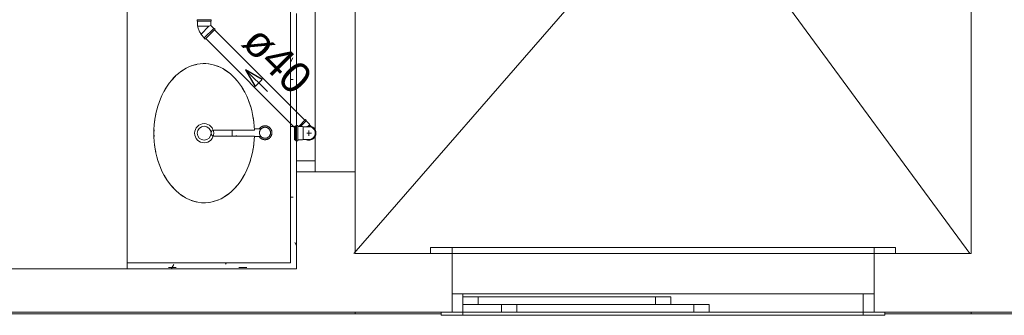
# Model space of a CAD drawing. Header units: millimetres. Extents: x 567 to 934, y -1 to 364.
# Tile 218 of 256: x 625.3 to 631.69, y 163.26 to 165.17. Entities that reach past the tile are written whole.
import ezdxf

# ---------------------------------------------------------------- set-up
doc = ezdxf.new("R2010")
doc.units = ezdxf.units.MM
doc.header["$MEASUREMENT"] = 0
doc.linetypes.add('NULL', pattern=[0])
doc.layers.add('ARQ FINA', color=8, linetype='Continuous')
for name, color, linetype, lineweight in [('Simbolos', 14, 'Continuous', 20), ('Simbolos_int', 14, 'Continuous', 15), ('TQ-Condutos', 14, 'Continuous', 25), ('TQ-Sentido conduto', 14, 'Continuous', 30), ('TQ-Textos conduto', 7, 'Continuous', 9)]:
    doc.layers.add(name, color=color, linetype=linetype, lineweight=lineweight)
doc.styles.add('Arial', font='arial.ttf')

msp = doc.modelspace()

# ---------------------------------------------------------------- linework, layer by layer
at = {"layer": 'ARQ FINA', "lineweight": 5}
for p, q in [((625.9974, 169.0677), (625.9974, 163.5991)), ((627.4774, 169.0873), (631.4694, 163.6591)), ((627.0574, 168.8477), (627.0574, 163.5991)), ((627.2174, 168.3291), (627.2174, 164.1891)), ((627.4774, 164.1891), (627.4774, 168.3291)), ((627.4694, 163.6591), (631.4774, 168.2571)), ((631.4774, 168.2571), (631.4774, 163.6591)), ((627.0974, 164.2591), (627.0974, 165.2141)), ((626.869, 164.4669), (626.8226, 164.4669)), ((626.8236, 164.4199), (626.5595, 164.4199)), ((626.5614, 164.4591), (626.8235, 164.4591)), ((626.6791, 164.4592), (626.6791, 164.4419)), ((626.6791, 164.4419), (626.6791, 164.4201)), ((626.7029, 164.4219), (626.7095, 164.4219)), ((626.8232, 164.4169), (626.8695, 164.4169)), ((627.0974, 164.1891), (627.0974, 164.2591)), ((627.0974, 164.2591), (627.2174, 164.2591)), ((627.0974, 164.1891), (627.0974, 163.5591)), ((627.2174, 164.1891), (627.0974, 164.1891)), ((627.2174, 164.1891), (627.4774, 164.1891)), ((627.4774, 163.6591), (627.4774, 164.1891)), ((628.1074, 163.6991), (627.9674, 163.6991)), ((627.9674, 163.6991), (627.9674, 163.6591)), ((628.1074, 163.6591), (628.1074, 163.6991)), ((628.1074, 163.6991), (630.8474, 163.6991)), ((630.9874, 163.6991), (630.8474, 163.6991)), ((630.8474, 163.6991), (630.8474, 163.6591)), ((630.9874, 163.6591), (630.9874, 163.6991)), ((628.1074, 163.6591), (627.4774, 163.6591)), ((630.8474, 163.6591), (628.1074, 163.6591)), ((628.1074, 163.6591), (628.1074, 163.3991)), ((631.4774, 163.6591), (630.8474, 163.6591)), ((630.8474, 163.3991), (630.8474, 163.6591)), ((627.0574, 163.5991), (625.9974, 163.5991)), ((625.9974, 163.5991), (625.9974, 163.5591)), ((627.0974, 163.5591), (622.4364, 163.5591)), ((628.1074, 163.2791), (628.1074, 163.3991)), ((628.1074, 163.3991), (630.8474, 163.3991)), ((628.1774, 163.3791), (628.1774, 163.3991)), ((628.1774, 163.3291), (628.1774, 163.3791)), ((628.1774, 163.3791), (629.5274, 163.3791)), ((628.1774, 163.3291), (628.1774, 163.3791)), ((628.1774, 163.3791), (628.2774, 163.3791)), ((628.2774, 163.3791), (628.2774, 163.3291)), ((629.4274, 163.3291), (629.4274, 163.3791)), ((629.4274, 163.3791), (629.5274, 163.3791)), ((629.5274, 163.3791), (629.5274, 163.3291)), ((629.5274, 163.3791), (629.5274, 163.3291)), ((630.7774, 163.3991), (630.7774, 163.2791)), ((630.8474, 163.3991), (630.8474, 163.2791)), ((629.5274, 163.3291), (628.1774, 163.3291)), ((628.2774, 163.3291), (628.1774, 163.3291)), ((628.1774, 163.2791), (628.1774, 163.3291)), ((629.7774, 163.3291), (628.4274, 163.3291)), ((628.4274, 163.3291), (628.4274, 163.2791)), ((628.5274, 163.3291), (628.4274, 163.3291)), ((628.4274, 163.3291), (628.4274, 163.2791)), ((628.5274, 163.2791), (628.5274, 163.3291)), ((629.5274, 163.3291), (629.4274, 163.3291)), ((629.7774, 163.3291), (629.6774, 163.3291)), ((629.6774, 163.3291), (629.6774, 163.2791)), ((629.7774, 163.2791), (629.7774, 163.3291)), ((629.7774, 163.2791), (629.7774, 163.3291)), ((622.4364, 163.2791), (628.1074, 163.2791)), ((622.4364, 163.2691), (628.0374, 163.2691)), ((627.4774, 163.2791), (627.4774, 163.2691)), ((628.0374, 163.2791), (628.0374, 163.2591)), ((628.0374, 163.2591), (628.1774, 163.2591)), ((628.1774, 163.2791), (628.1074, 163.2791)), ((628.1074, 163.2791), (628.1774, 163.2791)), ((628.1774, 163.2591), (628.1774, 163.2791)), ((628.1774, 163.2791), (628.4274, 163.2791)), ((628.4274, 163.2791), (628.1774, 163.2791)), ((630.7774, 163.2591), (628.1774, 163.2591)), ((628.4274, 163.2791), (629.7774, 163.2791)), ((628.4274, 163.2791), (628.5274, 163.2791)), ((629.6774, 163.2791), (629.7774, 163.2791)), ((629.7774, 163.2791), (630.7774, 163.2791)), ((630.7774, 163.2791), (629.7774, 163.2791)), ((630.8474, 163.2791), (630.7774, 163.2791)), ((630.7774, 163.2791), (630.7774, 163.2591)), ((630.7774, 163.2791), (630.8474, 163.2791)), ((630.7774, 163.2591), (630.9174, 163.2591)), ((630.8474, 163.2791), (632.5074, 163.2791)), ((630.9174, 163.2591), (630.9174, 163.2791)), ((630.9174, 163.2691), (632.4874, 163.2691)), ((631.4774, 163.2791), (631.4774, 163.2691))]:
    msp.add_line(p, q, dxfattribs=at)
at = {"layer": 'ARQ FINA', "linetype": 'Continuous', "lineweight": 5}
for p, q in [((627.0728, 164.9271), (627.0574, 164.9004)), ((627.0574, 164.7876), (627.0758, 164.7876)), ((627.0574, 164.4828), (627.0786, 164.4828)), ((627.0574, 164.0256), (627.0758, 164.0256)), ((627.0974, 163.7116), (627.0862, 163.7309)), ((626.2659, 163.5684), (626.3162, 163.5684)), ((626.2994, 163.5876), (626.283, 163.5591)), ((626.6392, 163.5907), (626.6344, 163.5991)), ((626.7231, 163.5684), (626.7734, 163.5684))]:
    msp.add_line(p, q, dxfattribs=at)
at = {"layer": 'ARQ FINA', "lineweight": 5}
for points in [[(626.8235, 164.4591), (626.8197, 164.5109), (626.8162, 164.5362), (626.8117, 164.5611), (626.8061, 164.5857), (626.7995, 164.61), (626.7919, 164.6337), (626.7834, 164.6566), (626.7739, 164.6789), (626.7634, 164.7004), (626.7521, 164.7211), (626.74, 164.7408), (626.7271, 164.7594), (626.7134, 164.7772), (626.699, 164.7938), (626.684, 164.8091), (626.6684, 164.8232), (626.6521, 164.8362), (626.6353, 164.8478), (626.6182, 164.8581), (626.6006, 164.8669), (626.5826, 164.8744), (626.5644, 164.8804), (626.546, 164.885), (626.5275, 164.8881), (626.5087, 164.8898), (626.4899, 164.8899), (626.4713, 164.8886), (626.4527, 164.8858), (626.4342, 164.8815), (626.4159, 164.8758), (626.3979, 164.8686), (626.3803, 164.8601), (626.363, 164.8501), (626.3461, 164.8387), (626.3298, 164.8261), (626.3141, 164.8123), (626.2988, 164.7971), (626.2842, 164.7807), (626.2705, 164.7633), (626.2574, 164.7449), (626.2451, 164.7253), (626.2336, 164.7048), (626.223, 164.6835), (626.2134, 164.6615), (626.2046, 164.6385), (626.1967, 164.615), (626.1899, 164.5909), (626.1842, 164.5664), (626.1794, 164.5413), (626.1757, 164.5159), (626.173, 164.4904), (626.1714, 164.4647), (626.1709, 164.4387), (626.1715, 164.4128), (626.1731, 164.3871), (626.1758, 164.3616), (626.1795, 164.3362), (626.1843, 164.3111), (626.1901, 164.2866), (626.197, 164.2626), (626.2048, 164.239), (626.2136, 164.2161), (626.2233, 164.1941), (626.2381, 164.1651), (626.2546, 164.1376), (626.2725, 164.1122), (626.2919, 164.0888), (626.3126, 164.0674), (626.3343, 164.0485), (626.3571, 164.032), (626.3809, 164.0179), (626.4052, 164.0066), (626.4302, 163.9979), (626.4556, 163.992), (626.4811, 163.9888), (626.5069, 163.9885), (626.5327, 163.9909), (626.558, 163.9961), (626.5832, 164.0041), (626.6078, 164.0148), (626.6316, 164.0281), (626.6547, 164.044), (626.6768, 164.0624), (626.6976, 164.083), (626.7173, 164.106), (626.7357, 164.131), (626.7525, 164.1578), (626.7678, 164.1865), (626.7814, 164.2167), (626.7875, 164.2323), (626.7931, 164.2482), (626.8031, 164.2811), (626.8112, 164.3149), (626.8173, 164.3492), (626.8236, 164.4199)], [(626.347, 164.8388), (626.3765, 164.8577), (626.3776, 164.8583)], [(626.4131, 164.8746), (626.4488, 164.885)], [(626.4838, 164.8897), (626.4974, 164.8901)], [(626.4974, 164.8901), (626.5235, 164.8886)], [(626.5566, 164.8825), (626.5924, 164.8703)], [(626.6276, 164.8522), (626.6551, 164.8333)], [(626.2872, 164.7833), (626.3109, 164.8085)], [(626.6922, 164.8001), (626.7118, 164.7782)], [(626.2366, 164.7093), (626.2548, 164.7398)], [(626.7464, 164.7296), (626.7609, 164.7041)], [(626.1987, 164.6197), (626.2118, 164.6564)], [(626.7875, 164.6445), (626.7975, 164.6151), (626.7982, 164.6127)], [(626.1765, 164.5201), (626.1778, 164.529), (626.1837, 164.5623)], [(626.8137, 164.5488), (626.817, 164.529), (626.8194, 164.5108)], [(626.1716, 164.4168), (626.1712, 164.4391), (626.1716, 164.4612)], [(626.8924, 164.4869), (626.8906, 164.4869), (626.8888, 164.4868), (626.887, 164.4866), (626.8852, 164.4863), (626.8834, 164.486), (626.8817, 164.4856), (626.8799, 164.4852), (626.8782, 164.4846), (626.8765, 164.484), (626.8749, 164.4834), (626.8732, 164.4826), (626.8716, 164.4818), (626.87, 164.481), (626.8685, 164.48), (626.867, 164.4791), (626.8655, 164.478), (626.8641, 164.4769), (626.8627, 164.4757), (626.8614, 164.4745), (626.8601, 164.4733), (626.8589, 164.472), (626.8577, 164.4706), (626.8566, 164.4692), (626.8555, 164.4677), (626.8545, 164.4662)], [(626.8924, 164.4777), (626.8909, 164.4777), (626.8895, 164.4776), (626.8881, 164.4775), (626.8867, 164.4773), (626.8853, 164.477), (626.8839, 164.4767), (626.8825, 164.4763), (626.8811, 164.4759), (626.8798, 164.4754), (626.8784, 164.4749), (626.8771, 164.4743), (626.8758, 164.4737), (626.8746, 164.473), (626.8733, 164.4723), (626.8721, 164.4715), (626.871, 164.4706), (626.8699, 164.4698), (626.8688, 164.4688), (626.8677, 164.4679), (626.8667, 164.4669), (626.8657, 164.4658), (626.8648, 164.4647), (626.8639, 164.4636), (626.863, 164.4625), (626.8622, 164.4613), (626.8615, 164.46), (626.8608, 164.4588), (626.8601, 164.4575), (626.8595, 164.4562), (626.859, 164.4549), (626.8585, 164.4536), (626.8581, 164.4522), (626.8577, 164.4508), (626.8573, 164.4494), (626.8571, 164.448), (626.8569, 164.4466), (626.8567, 164.4452), (626.8566, 164.4437), (626.8566, 164.4423), (626.8566, 164.4409), (626.8566, 164.4394), (626.8568, 164.438), (626.857, 164.4366), (626.8572, 164.4352), (626.8575, 164.4338), (626.8578, 164.4324), (626.8583, 164.431), (626.8587, 164.4297), (626.8592, 164.4283), (626.8598, 164.427), (626.8604, 164.4257), (626.8611, 164.4245), (626.8618, 164.4232), (626.8626, 164.422), (626.8634, 164.4208), (626.8643, 164.4197), (626.8652, 164.4186), (626.8661, 164.4175), (626.8671, 164.4165), (626.8682, 164.4155), (626.8693, 164.4146), (626.8704, 164.4137), (626.8715, 164.4128), (626.8727, 164.412), (626.8739, 164.4112), (626.8752, 164.4105), (626.8764, 164.4098), (626.8777, 164.4092), (626.879, 164.4087), (626.8804, 164.4082), (626.8817, 164.4077), (626.8831, 164.4073), (626.8845, 164.407), (626.8859, 164.4067), (626.8873, 164.4065), (626.8887, 164.4063), (626.8902, 164.4062), (626.8916, 164.4061), (626.8924, 164.4061)], [(626.8924, 164.3969), (626.8942, 164.397), (626.896, 164.3971), (626.8978, 164.3972), (626.8995, 164.3975), (626.9013, 164.3978), (626.9031, 164.3982), (626.9048, 164.3987), (626.9065, 164.3992), (626.9082, 164.3998), (626.9099, 164.4005), (626.9115, 164.4012), (626.9132, 164.402), (626.9147, 164.4029), (626.9163, 164.4038), (626.9178, 164.4048), (626.9192, 164.4058), (626.9207, 164.4069), (626.922, 164.4081), (626.9234, 164.4093), (626.9247, 164.4106), (626.9259, 164.4119), (626.9271, 164.4132), (626.9282, 164.4147), (626.9292, 164.4161), (626.9302, 164.4176), (626.9312, 164.4191), (626.9321, 164.4207), (626.9329, 164.4223), (626.9336, 164.4239), (626.9343, 164.4256), (626.9349, 164.4273), (626.9355, 164.429), (626.936, 164.4307), (626.9364, 164.4325), (626.9367, 164.4343), (626.937, 164.436), (626.9372, 164.4378), (626.9373, 164.4396), (626.9374, 164.4414), (626.9374, 164.4432), (626.9373, 164.445), (626.9371, 164.4468), (626.9369, 164.4486), (626.9366, 164.4504), (626.9362, 164.4521), (626.9358, 164.4539), (626.9352, 164.4556), (626.9347, 164.4573), (626.934, 164.459), (626.9333, 164.4606), (626.9325, 164.4623), (626.9317, 164.4639), (626.9308, 164.4654), (626.9298, 164.4669), (626.9288, 164.4684), (626.9277, 164.4698), (626.9265, 164.4712), (626.9253, 164.4726), (626.9241, 164.4739), (626.9228, 164.4751), (626.9214, 164.4763), (626.92, 164.4774), (626.9186, 164.4785), (626.9171, 164.4795), (626.9156, 164.4805), (626.914, 164.4814), (626.9124, 164.4822), (626.9108, 164.483), (626.9091, 164.4837), (626.9074, 164.4843), (626.9057, 164.4849), (626.904, 164.4854), (626.9023, 164.4858), (626.9005, 164.4862), (626.8987, 164.4865), (626.8969, 164.4867), (626.8951, 164.4868), (626.8933, 164.4869), (626.8924, 164.4869)], [(626.8924, 164.4061), (626.8938, 164.4061), (626.8952, 164.4062), (626.8967, 164.4064), (626.8981, 164.4066), (626.8995, 164.4068), (626.9009, 164.4071), (626.9023, 164.4075), (626.9036, 164.4079), (626.905, 164.4084), (626.9063, 164.4089), (626.9076, 164.4095), (626.9089, 164.4101), (626.9102, 164.4108), (626.9114, 164.4116), (626.9126, 164.4124), (626.9138, 164.4132), (626.9149, 164.4141), (626.916, 164.415), (626.9171, 164.416), (626.9181, 164.417), (626.919, 164.418), (626.92, 164.4191), (626.9209, 164.4202), (626.9217, 164.4214), (626.9225, 164.4226), (626.9233, 164.4238), (626.924, 164.425), (626.9246, 164.4263), (626.9252, 164.4276), (626.9258, 164.4289), (626.9263, 164.4303), (626.9267, 164.4316), (626.9271, 164.433), (626.9274, 164.4344), (626.9277, 164.4358), (626.9279, 164.4372), (626.928, 164.4387), (626.9282, 164.4401), (626.9282, 164.4415), (626.9282, 164.443), (626.9281, 164.4444), (626.928, 164.4458), (626.9278, 164.4472), (626.9276, 164.4487), (626.9273, 164.4501), (626.9269, 164.4514), (626.9265, 164.4528), (626.926, 164.4542), (626.9255, 164.4555), (626.9249, 164.4568), (626.9243, 164.4581), (626.9237, 164.4594), (626.9229, 164.4606), (626.9222, 164.4618), (626.9213, 164.463), (626.9205, 164.4641), (626.9196, 164.4652), (626.9186, 164.4663), (626.9176, 164.4673), (626.9166, 164.4683), (626.9155, 164.4693), (626.9144, 164.4702), (626.9132, 164.471), (626.9121, 164.4718), (626.9108, 164.4726), (626.9096, 164.4733), (626.9083, 164.474), (626.907, 164.4746), (626.9057, 164.4752), (626.9044, 164.4757), (626.903, 164.4761), (626.9016, 164.4765), (626.9002, 164.4769), (626.8988, 164.4771), (626.8974, 164.4774), (626.896, 164.4776), (626.8946, 164.4777), (626.8931, 164.4777), (626.8924, 164.4777)], [(626.855, 164.4169), (626.856, 164.4154), (626.8571, 164.414), (626.8582, 164.4126), (626.8594, 164.4113), (626.8607, 164.41), (626.862, 164.4087), (626.8633, 164.4075), (626.8647, 164.4064), (626.8662, 164.4053), (626.8677, 164.4043), (626.8692, 164.4034), (626.8707, 164.4025), (626.8723, 164.4016), (626.874, 164.4009), (626.8756, 164.4002), (626.8773, 164.3995), (626.879, 164.3989), (626.8807, 164.3984), (626.8825, 164.398), (626.8842, 164.3977), (626.886, 164.3974), (626.8878, 164.3971), (626.8896, 164.397), (626.8914, 164.3969), (626.8924, 164.3969)], [(626.1837, 164.3157), (626.1778, 164.3493), (626.1766, 164.3579)], [(626.8194, 164.3674), (626.817, 164.3493), (626.8137, 164.3299)], [(626.212, 164.2216), (626.1988, 164.2583)], [(626.7982, 164.2655), (626.7975, 164.2632), (626.7876, 164.2342)], [(626.2549, 164.1383), (626.2368, 164.1688)], [(626.7608, 164.174), (626.7466, 164.149)], [(626.3111, 164.0696), (626.2874, 164.0948)], [(626.7117, 164.1), (626.6924, 164.0784)], [(626.3779, 164.0199), (626.3765, 164.0206), (626.3472, 164.0393)], [(626.6552, 164.0451), (626.6279, 164.0263)], [(626.4507, 163.9929), (626.4134, 164.0036)], [(626.4974, 163.9882), (626.4841, 163.9886)], [(626.5239, 163.9897), (626.4974, 163.9882)], [(626.5926, 164.0081), (626.5569, 163.9959)]]:
    msp.add_lwpolyline(points, dxfattribs=at)
for radius in [0.0621, 0.045]:
    msp.add_circle((626.4974, 164.4388), radius, dxfattribs=at)
for centre, radius, start, end in [((626.8924, 164.4419), 0.0358, 126.99394, 148.35232), ((626.8924, 164.4419), 0.045, 121.49901, 131.15367), ((626.8924, 164.4419), 0.045, 90, 97.22698), ((626.8924, 164.4419), 0.0358, 90, 95.01839), ((626.8924, 164.4419), 0.045, 84.09781, 90), ((626.8924, 164.4419), 0.0358, 82.84529, 90), ((626.8924, 164.4419), 0.045, 47.44363, 60.70055), ((626.8924, 164.4419), 0.0358, 38.95432, 52.13323), ((626.5614, 164.4395), 0.0196, 90, 264.58255), ((626.8924, 164.4419), 0.045, 228.46086, 240.70055), ((626.8924, 164.4419), 0.0358, 218.95432, 232.13323), ((626.8924, 164.4419), 0.045, 264.09781, 270), ((626.8924, 164.4419), 0.0358, 262.84529, 270), ((626.8924, 164.4419), 0.0358, 270, 275.01839), ((626.8924, 164.4419), 0.045, 270, 277.22698), ((626.8924, 164.4419), 0.0358, 306.99394, 328.35232), ((626.8924, 164.4419), 0.045, 301.49901, 311.15367), ((626.8924, 164.4419), 0.045, 335.36314, 348.65844), ((626.8924, 164.4419), 0.045, 11.2838, 21.32142)]:
    msp.add_arc(centre, radius, start, end, dxfattribs=at)
at = {"layer": 'Simbolos'}
for p, q in [((626.543, 165.1744), (626.4518, 165.1744)), ((626.4518, 165.1744), (626.4518, 165.1664)), ((626.4518, 165.1664), (626.4538, 165.1644)), ((626.4538, 165.1644), (626.4538, 165.1344)), ((626.543, 165.1664), (626.541, 165.1644)), ((626.541, 165.1644), (626.541, 165.1375)), ((626.543, 165.1744), (626.543, 165.1664)), ((626.4538, 165.1344), (626.4562, 165.132)), ((626.5685, 165.1128), (626.504, 165.0483)), ((626.56, 165.1185), (626.541, 165.1375)), ((626.5628, 165.1185), (626.56, 165.1185)), ((626.5685, 165.1128), (626.5628, 165.1185)), ((626.4771, 165.078), (626.4771, 165.0814)), ((626.4984, 165.0568), (626.4771, 165.078)), ((626.4984, 165.054), (626.4984, 165.0568)), ((626.504, 165.0483), (626.4984, 165.054)), ((627.1545, 164.5268), (627.1112, 164.4835)), ((627.1545, 164.5268), (627.1601, 164.5212)), ((627.0834, 164.4836), (627.0834, 164.3953)), ((627.0834, 164.4836), (627.0896, 164.4835)), ((627.0923, 164.4881), (627.0915, 164.4851)), ((627.0943, 164.4895), (627.1038, 164.4895)), ((627.1058, 164.4877), (627.106, 164.4854)), ((627.108, 164.4835), (627.1364, 164.4835)), ((627.1364, 164.4835), (627.1393, 164.4806)), ((627.1578, 164.4806), (627.1393, 164.4806)), ((627.1774, 164.4807), (627.1578, 164.4806)), ((627.1601, 164.5212), (627.1601, 164.5184)), ((627.1601, 164.5184), (627.1813, 164.4971)), ((627.1813, 164.4971), (627.1813, 164.4937)), ((627.1927, 164.4824), (627.1813, 164.4937)), ((627.1364, 164.3953), (627.1393, 164.3982)), ((627.1578, 164.3982), (627.1393, 164.3982)), ((627.1774, 164.3982), (627.1578, 164.3982)), ((627.0834, 164.3953), (627.0896, 164.3953)), ((627.0923, 164.3908), (627.0915, 164.3939)), ((627.0943, 164.3893), (627.1038, 164.3893)), ((627.1058, 164.3912), (627.106, 164.3935)), ((627.108, 164.3953), (627.1364, 164.3953))]:
    msp.add_line(p, q, dxfattribs=at)
for points in [[(626.4562, 165.132), (626.4573, 165.126), (626.4587, 165.12), (626.4605, 165.1141), (626.4625, 165.1083), (626.4649, 165.1027), (626.4675, 165.0971), (626.4704, 165.0917), (626.4737, 165.0865), (626.4771, 165.0814)], [(627.0896, 164.4835), (627.0899, 164.4836), (627.0901, 164.4836), (627.0904, 164.4837), (627.0907, 164.4839), (627.0909, 164.4841), (627.0911, 164.4843), (627.0913, 164.4845), (627.0914, 164.4848), (627.0915, 164.485)], [(627.0943, 164.4895), (627.094, 164.4895), (627.0937, 164.4895), (627.0934, 164.4894), (627.0932, 164.4892), (627.0929, 164.489), (627.0927, 164.4888), (627.0926, 164.4886), (627.0924, 164.4883), (627.0923, 164.4881)], [(627.1058, 164.4877), (627.1058, 164.488), (627.1056, 164.4883), (627.1055, 164.4886), (627.1053, 164.4889), (627.105, 164.4891), (627.1048, 164.4893), (627.1045, 164.4894), (627.1041, 164.4895), (627.1038, 164.4895)], [(627.106, 164.4854), (627.1061, 164.485), (627.1062, 164.4847), (627.1063, 164.4844), (627.1065, 164.4842), (627.1068, 164.484), (627.107, 164.4838), (627.1073, 164.4837), (627.1077, 164.4836), (627.108, 164.4835)], [(627.1774, 164.3983), (627.1845, 164.3989), (627.1915, 164.4008), (627.198, 164.4038), (627.2038, 164.4079), (627.2089, 164.413), (627.213, 164.4189), (627.2161, 164.4254), (627.2179, 164.4323), (627.2185, 164.4394), (627.2179, 164.4466), (627.2161, 164.4535), (627.213, 164.46), (627.2089, 164.4659), (627.2038, 164.471), (627.198, 164.4751), (627.1915, 164.4781), (627.1845, 164.48), (627.1774, 164.4806)], [(627.0915, 164.3939), (627.0914, 164.3941), (627.0913, 164.3944), (627.0911, 164.3946), (627.0909, 164.3948), (627.0907, 164.395), (627.0904, 164.3952), (627.0901, 164.3953), (627.0899, 164.3953), (627.0896, 164.3953)], [(627.0923, 164.3908), (627.0924, 164.3906), (627.0926, 164.3903), (627.0927, 164.3901), (627.0929, 164.3899), (627.0932, 164.3897), (627.0934, 164.3895), (627.0937, 164.3894), (627.094, 164.3894), (627.0943, 164.3893)], [(627.1038, 164.3893), (627.1041, 164.3894), (627.1045, 164.3895), (627.1048, 164.3896), (627.105, 164.3898), (627.1053, 164.39), (627.1055, 164.3902), (627.1056, 164.3905), (627.1058, 164.3908), (627.1058, 164.3912)], [(627.108, 164.3953), (627.1077, 164.3953), (627.1073, 164.3952), (627.107, 164.3951), (627.1068, 164.3949), (627.1065, 164.3947), (627.1063, 164.3944), (627.1062, 164.3941), (627.1061, 164.3938), (627.106, 164.3935)]]:
    msp.add_lwpolyline(points, dxfattribs=at)
at = {"layer": 'Simbolos_int'}
for p, q in [((626.541, 165.1644), (626.4538, 165.1644)), ((626.4562, 165.132), (626.5278, 165.132)), ((626.5278, 165.132), (626.4771, 165.0814)), ((626.4984, 165.0568), (626.56, 165.1185)), ((626.5278, 165.132), (626.5336, 165.1344)), ((626.5336, 165.1344), (626.541, 165.1375)), ((627.0911, 164.3953), (627.0911, 164.4835)), ((627.1062, 164.3953), (627.1062, 164.4835)), ((627.1601, 164.5184), (627.1253, 164.4836)), ((627.1393, 164.3982), (627.1393, 164.4806)), ((627.1813, 164.4937), (627.1724, 164.4848)), ((627.1934, 164.4394), (627.1645, 164.4394)), ((627.1774, 164.456), (627.1774, 164.4217))]:
    msp.add_line(p, q, dxfattribs=at)
for points in [[(627.1578, 164.3982), (627.1642, 164.3958), (627.1708, 164.3943), (627.1776, 164.3938), (627.1844, 164.3944), (627.191, 164.3959), (627.1973, 164.3984), (627.2032, 164.4018), (627.2085, 164.4061), (627.2131, 164.4111), (627.2169, 164.4167), (627.2198, 164.4228), (627.2218, 164.4293), (627.2228, 164.436), (627.2228, 164.4428), (627.2218, 164.4496), (627.2198, 164.4561), (627.2169, 164.4622), (627.2131, 164.4678), (627.2085, 164.4728), (627.2032, 164.477), (627.1973, 164.4805), (627.191, 164.483), (627.1844, 164.4845), (627.1776, 164.485), (627.1708, 164.4846), (627.1642, 164.4831), (627.1578, 164.4806)], [(627.1578, 164.3982), (627.1629, 164.3962), (627.1682, 164.3948), (627.1736, 164.394), (627.1791, 164.3939), (627.1845, 164.3944), (627.1899, 164.3956), (627.195, 164.3974), (627.1999, 164.3998), (627.2045, 164.4028), (627.2087, 164.4063), (627.2125, 164.4103), (627.2157, 164.4147), (627.2184, 164.4195), (627.2205, 164.4246), (627.2219, 164.4298), (627.2228, 164.4352), (627.223, 164.4407), (627.2225, 164.4462), (627.2213, 164.4515), (627.2196, 164.4567), (627.2172, 164.4616), (627.2143, 164.4662), (627.2108, 164.4705), (627.2068, 164.4742), (627.2025, 164.4775), (627.1977, 164.4803), (627.1927, 164.4824)]]:
    msp.add_lwpolyline(points, dxfattribs=at)
at = {"layer": 'TQ-Condutos'}
for p, q in [((627.1505, 164.5229), (626.5645, 165.1088)), ((627.0834, 164.4769), (626.508, 165.0523))]:
    msp.add_line(p, q, dxfattribs=at)
at = {"layer": 'TQ-Sentido conduto'}
for p, q in [((626.7667, 164.8502), (626.8292, 164.7419)), ((626.8749, 164.7877), (626.7667, 164.8502)), ((626.8292, 164.7419), (626.8749, 164.7877))]:
    msp.add_line(p, q, dxfattribs=at)
msp.add_lwpolyline([(626.9081, 164.7087), (626.7667, 164.8502)], dxfattribs=at)

# ---------------------------------------------------------------- texts
at = {"layer": 'TQ-Textos conduto', "linetype": 'NULL', "insert": (626.8998, 164.8419), "char_height": 0.2, "width": 0.962805, "attachment_point": 8, "rotation": 314.99989, "line_spacing_factor": 0.6, "style": 'Arial'}
msp.add_mtext('ø40', dxfattribs=at)

doc.saveas('drawing.dxf')
